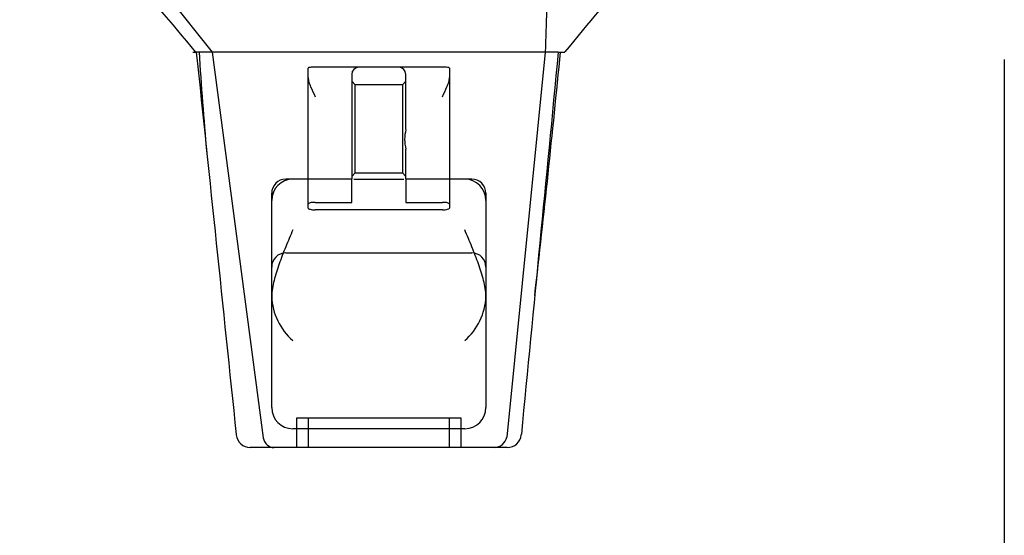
# Model space of a CAD drawing. Header units: inches. Extents: x 1 to 359, y -2 to 239.
# Tile 30 of 53: x 120.83 to 125.02, y 191.26 to 193.45. Entities that reach past the tile are written whole.
import ezdxf
from ezdxf.enums import TextEntityAlignment as Align
from ezdxf.lldxf.tags import DXFTag

# ---------------------------------------------------------------- set-up
doc = ezdxf.new("R2010")
doc.units = ezdxf.units.IN
doc.header["$MEASUREMENT"] = 0
doc.layers.add('Default', color=7, linetype='Continuous')
doc.layers.add('HAN13068', color=7, linetype='Continuous')
doc.styles.add('SEACAD_Times_New_Roman', font='times.ttf')
tags = doc.linetypes.add('HIDDEN2', pattern=[0.1875, 0.125, -0.0625]).pattern_tags.tags
tags[6:7] = [DXFTag(74, 4), DXFTag(75, 0), DXFTag(340, '0'), DXFTag(46, 0.0), DXFTag(50, 0.0), DXFTag(44, 0.0), DXFTag(45, 0.0)]
tags[4:5] = [DXFTag(74, 4), DXFTag(75, 0), DXFTag(340, '0'), DXFTag(46, 0.0), DXFTag(50, 0.0), DXFTag(44, 0.0), DXFTag(45, 0.0)]
doc.dimstyles.new('HAMMOND_(STH_-_540x360)', dxfattribs={"dimtxt": 2, "dimasz": 2.5, "dimexe": 1, "dimexo": 1, "dimgap": 0.5, "dimtad": 0, "dimtih": 1, "dimtoh": 1, "dimzin": 0, "dimdsep": 46, "dimtxsty": 'SEACAD_Times_New_Roman', "dimblk1": '_SE_FILLED', "dimblk2": '_SE_FILLED', "dimsah": 1, "dimcen": 1, "dimadec": 0, "dimazin": 0, "dimtfac": 0.8, "dimtofl": 0, "dimtmove": 0, "dimatfit": 3, "dimfxl": 1, "dimtolj": 1, "dimtzin": 0, "dimarcsym": 0})

# ---------------------------------------------------------------- blocks, each defined once
blk = doc.blocks.new('SE3')
at = {"layer": 'HAN13068', "color": 7, "linetype": 'Continuous'}
for p, q in [((121.3684, 193.6655), (121.6519, 193.3105)), ((121.5694, 193.3105), (121.584, 193.3105)), ((121.6519, 193.3105), (121.584, 193.3105)), ((121.6974, 193.3105), (121.6519, 193.3105)), ((121.6519, 193.3105), (121.8674, 191.6725)), ((121.7891, 193.3105), (121.6974, 193.3105)), ((123.0665, 193.3105), (121.7891, 193.3105)), ((123.0665, 193.3105), (122.9024, 191.6751)), ((123.096, 193.3105), (123.0665, 193.3105)), ((123.1114, 193.3105), (123.096, 193.3105)), ((123.1215, 193.3105), (123.1114, 193.3105)), ((123.1215, 193.3105), (123.1491, 193.3105)), ((121.7535, 191.6859), (121.7536, 191.6843)), ((122.9645, 191.6847), (122.9647, 191.6867)), ((121.9132, 191.6305), (121.8133, 191.6305)), ((122.8501, 191.6305), (121.9132, 191.6305)), ((122.9047, 191.6305), (122.8501, 191.6305))]:
    blk.add_line(p, q, dxfattribs=at)
at = {"layer": 'HAN13068', "color": 7, "linetype": 'HIDDEN2'}
for p, q in [((122.0592, 192.6641), (122.0592, 193.2419)), ((122.2742, 193.2455), (122.0892, 193.2455)), ((122.4442, 193.2455), (122.2742, 193.2455)), ((122.6292, 193.2455), (122.4442, 193.2455)), ((122.6592, 193.2419), (122.6592, 192.6641)), ((122.2442, 193.2155), (122.2442, 192.7705)), ((122.4742, 192.981), (122.4742, 193.2155)), ((122.2592, 193.1717), (122.2442, 193.1867)), ((122.2592, 192.7967), (122.2592, 193.1717)), ((122.4592, 193.1717), (122.2592, 193.1717)), ((122.4742, 193.1867), (122.4592, 193.1717)), ((122.4592, 193.1717), (122.4592, 192.7967)), ((122.4742, 192.7705), (122.4742, 192.8978)), ((122.2442, 192.7817), (122.2592, 192.7967)), ((122.2592, 192.7967), (122.4592, 192.7967)), ((122.4592, 192.7967), (122.4742, 192.7817)), ((122.2442, 192.7705), (121.9642, 192.7705)), ((122.2442, 192.672), (122.2442, 192.7676)), ((122.2536, 192.7705), (122.4649, 192.7705)), ((122.7542, 192.7705), (122.4742, 192.7705)), ((122.4742, 192.7676), (122.4742, 192.672)), ((121.9042, 191.8005), (121.9042, 192.7105)), ((122.8142, 192.7105), (122.8142, 191.8005)), ((122.0592, 192.6476), (122.0592, 192.6641)), ((122.0892, 192.672), (122.2442, 192.672)), ((122.4742, 192.672), (122.6292, 192.672)), ((122.6592, 192.6641), (122.6592, 192.6476)), ((122.6292, 192.6402), (122.0892, 192.6402)), ((121.9642, 192.4572), (122.7542, 192.4572)), ((122.7092, 191.7555), (122.0092, 191.7555)), ((122.0092, 191.7555), (122.0092, 191.6305)), ((122.0592, 191.7555), (122.0592, 191.6305)), ((122.6592, 191.6305), (122.6592, 191.7555)), ((122.7092, 191.6305), (122.7092, 191.7555)), ((122.7242, 191.7105), (121.9942, 191.7105))]:
    blk.add_line(p, q, dxfattribs=at)
at = {"layer": 'HAN13068', "color": 7, "linetype": 'Continuous'}
for centre, radius, start, end in [((117.4774, 190.0334), 5.2509, 38.6173, 43.7666), ((135.5649, 183.1212), 16.0617, 138.96729, 140.62542), ((61.1048, 199.355), 62.3201, 353.478407, 354.434088), ((121.8133, 191.6906), 0.06, 185.9929, 270.0075), ((122.9047, 191.6906), 0.06, 269.9911, 354.4242), ((122.8481, 191.6859), 0.0554, 272.131, 348.8293)]:
    blk.add_arc(centre, radius, start, end, dxfattribs=at)
at = {"layer": 'HAN13068', "color": 7, "linetype": 'HIDDEN2'}
for centre, radius, start, end in [((137.4943, 194.3078), 15.9299, 183.5892, 185.13371), ((122.2742, 193.2155), 0.03, 90, 180), ((122.4442, 193.2155), 0.03, 0, 90), ((122.6287, 192.9394), 0.1599, 164.9117, 195.0883), ((121.9942, 192.6805), 0.09, 90, 180), ((121.9642, 192.7105), 0.06, 90, 180), ((122.7242, 192.6805), 0.09, 0, 90), ((122.7542, 192.7105), 0.06, 0, 90), ((121.9642, 192.3972), 0.06, 90, 180), ((122.7542, 192.3972), 0.06, 0, 90), ((122.1634, 192.2815), 0.2593, 182.0981, 229.2851), ((122.5551, 192.2815), 0.2593, 310.7149, 357.9019), ((121.9942, 191.8005), 0.09, 180, 270), ((122.7242, 191.8005), 0.09, 270, 0)]:
    blk.add_arc(centre, radius, start, end, dxfattribs=at)
at = {"layer": 'HAN13068', "color": 7, "linetype": 'Continuous'}
for points in [[(123.0778, 193.6655), (123.074, 193.5472), (123.0703, 193.4289), (123.0665, 193.3105)], [(121.5839, 193.3105), (121.6405, 192.769), (121.697, 192.2274), (121.7535, 191.6859)], [(123.1215, 193.3105), (123.0692, 192.7692), (123.0169, 192.228), (122.9647, 191.6867)]]:
    blk.add_open_spline(points, degree=3, dxfattribs=at)
at = {"layer": 'HAN13068', "color": 7, "linetype": 'HIDDEN2'}
for points, knots in [([(122.0892, 193.2455), (122.0852, 193.2455), (122.0813, 193.2456), (122.074, 193.2455), (122.0707, 193.2454), (122.0652, 193.245), (122.0629, 193.2447), (122.06, 193.2436), (122.0592, 193.2429), (122.0592, 193.2419)], [0, 0, 0, 0, 0.25, 0.25, 0.5, 0.5, 0.75, 0.75, 1, 1, 1, 1]), ([(122.6592, 193.2419), (122.6592, 193.2429), (122.6585, 193.2436), (122.6555, 193.2447), (122.6533, 193.245), (122.645, 193.2456), (122.6372, 193.2455), (122.6292, 193.2455)], [0, 0, 0, 0, 0.25, 0.25, 0.5, 0.5, 1, 1, 1, 1]), ([(122.0592, 193.2018), (122.0592, 193.1958), (122.0605, 193.1894), (122.0643, 193.1761), (122.0668, 193.1694), (122.0753, 193.1488), (122.0823, 193.1346), (122.0892, 193.1205)], [0, 0, 0, 0, 0.25, 0.25, 0.5, 0.5, 1, 1, 1, 1]), ([(122.6292, 193.1205), (122.6361, 193.1346), (122.6431, 193.1488), (122.6516, 193.1694), (122.6542, 193.1761), (122.658, 193.1894), (122.6592, 193.1958), (122.6592, 193.2018)], [0, 0, 0, 0, 0.5, 0.5, 0.75, 0.75, 1, 1, 1, 1]), ([(122.0892, 192.672), (122.0852, 192.672), (122.0812, 192.6718), (122.0739, 192.671), (122.0706, 192.6704), (122.0624, 192.6682), (122.0592, 192.6662), (122.0592, 192.6641)], [0, 0, 0, 0, 0.25, 0.25, 0.5, 0.5, 1, 1, 1, 1]), ([(122.0592, 192.6476), (122.0592, 192.6466), (122.06, 192.6457), (122.0629, 192.6439), (122.0651, 192.6431), (122.0734, 192.641), (122.0812, 192.6402), (122.0892, 192.6402)], [0, 0, 0, 0, 0.25, 0.25, 0.5, 0.5, 1, 1, 1, 1]), ([(122.6592, 192.6641), (122.6592, 192.6652), (122.6585, 192.6662), (122.6555, 192.668), (122.6534, 192.6689), (122.6451, 192.6711), (122.6373, 192.672), (122.6292, 192.672)], [0, 0, 0, 0, 0.25, 0.25, 0.5, 0.5, 1, 1, 1, 1]), ([(122.6292, 192.6402), (122.6333, 192.6402), (122.6372, 192.6404), (122.6445, 192.6411), (122.6479, 192.6417), (122.6561, 192.6437), (122.6592, 192.6456), (122.6592, 192.6476)], [0, 0, 0, 0, 0.25, 0.25, 0.5, 0.5, 1, 1, 1, 1]), ([(121.9942, 192.5556), (121.9891, 192.5435), (121.9839, 192.5313), (121.9737, 192.5069), (121.9686, 192.4947), (121.9537, 192.4584), (121.9443, 192.4344), (121.9317, 192.3988), (121.9277, 192.387), (121.9204, 192.3634), (121.917, 192.3515), (121.9084, 192.3165), (121.9045, 192.2939), (121.9043, 192.272)], [0, 0, 0, 0, 0.125, 0.125, 0.25, 0.25, 0.5, 0.5, 0.625, 0.625, 0.75, 0.75, 1, 1, 1, 1]), ([(122.8142, 192.272), (122.8139, 192.2939), (122.81, 192.3165), (122.8015, 192.3515), (122.7981, 192.3634), (122.7908, 192.387), (122.7868, 192.3988), (122.7741, 192.4344), (122.7647, 192.4584), (122.7499, 192.4947), (122.7448, 192.5069), (122.7346, 192.5313), (122.7294, 192.5435), (122.7242, 192.5556)], [0, 0, 0, 0, 0.25, 0.25, 0.375, 0.375, 0.5, 0.5, 0.75, 0.75, 0.875, 0.875, 1, 1, 1, 1])]:
    blk.add_open_spline(points, degree=3, knots=knots, dxfattribs=at)
at = {"layer": 'HAN13068', "color": 7, "linetype": 'Continuous'}
blk.add_open_spline([(121.8674, 191.6725), (121.8704, 191.6605), (121.8766, 191.6497), (121.893, 191.6347), (121.9031, 191.6305), (121.9132, 191.6305)], degree=3, knots=[0, 0, 0, 0, 0.5, 0.5, 1, 1, 1, 1], dxfattribs=at)
blk = doc.blocks.new('DMBLK152')
at = {"layer": 'Default', "linetype": 'Continuous', "transparency": 16777216}
for points in [[(105.5162, 188.8419), (105.5162, 189.6753), (103.0162, 189.2586)], [(122.5162, 188.8419), (125.0162, 189.2586), (122.5162, 189.6753)]]:
    blk.add_hatch(color=7, dxfattribs=at).paths.add_polyline_path(points)
at = {"layer": 'Default', "color": 7, "linetype": 'Continuous', "transparency": 16777216}
for p, q in [((125.0162, 193.278), (125.0162, 188.2586)), ((103.0162, 193.2255), (103.0162, 188.2586)), ((103.0162, 189.2586), (109.9039, 189.2586)), ((118.1286, 189.2586), (125.0162, 189.2586))]:
    blk.add_line(p, q, dxfattribs=at)
at = {"layer": 'Default', "color": 7, "linetype": 'Continuous', "transparency": 16777216, "style": 'SEACAD_Times_New_Roman'}
for s, p in [('22.00', (110.6039, 190.2586)), ('DOO', (110.8172, 187.2586))]:
    blk.add_text(s, height=2, dxfattribs=at).set_placement(p, align=Align.TOP_LEFT)
blk = doc.blocks.new('_SE_FILLED')
at = {"color": 0}
blk.add_line((0, 0), (-1, 0), dxfattribs=at)
blk.add_solid([(0, 0), (-1, -0.1665), (-1, 0.1665), (0, 0)], dxfattribs=at)

msp = doc.modelspace()

# ---------------------------------------------------------------- block references
at = {"layer": 'Default'}
msp.add_blockref('SE3', (0, 0), dxfattribs=at)

# ---------------------------------------------------------------- dimensions: what is measured, and where the dimension line sits
at = {"layer": 'Default', "color": 7, "linetype": 'Continuous'}
dim = msp.add_linear_dim(base=(103.0162, 189.2586), p1=(103.0162, 194.2255), p2=(125.0162, 194.278), angle=0.1367, text='\\A1;<>\\PDOO', dimstyle='HAMMOND_(STH_-_540x360)', dxfattribs=at)
dim.commit()
dim.dimension.update_dxf_attribs({"geometry": 'DMBLK152', "text_midpoint": (114.0162, 189.2586), "dimtype": 161})

doc.saveas('drawing.dxf')
